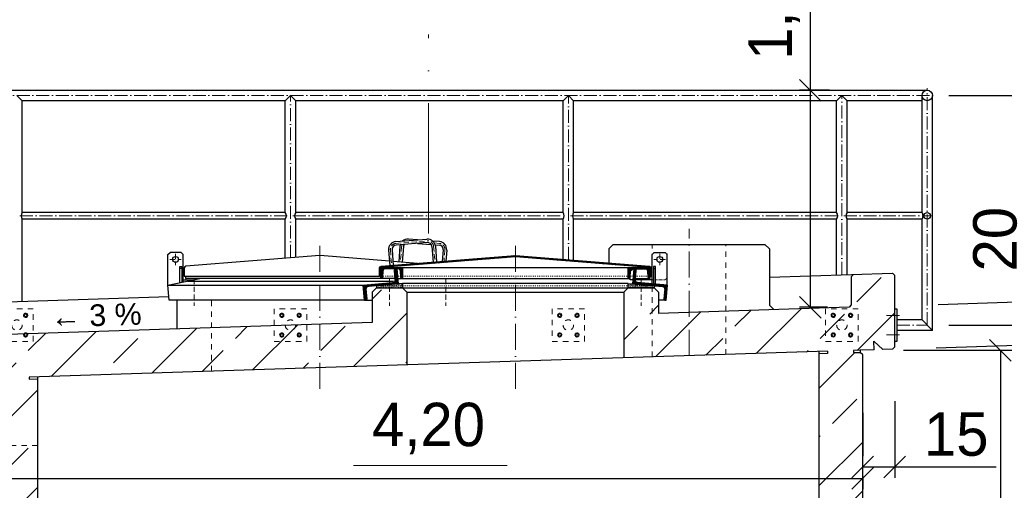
# Model space of a CAD drawing. Header units: millimetres. Extents: x -3395 to 5934498, y -177084 to 63013.
# Tile 35 of 256: x 38906 to 43442, y -35667 to -33498. Entities that reach past the tile are written whole.
import ezdxf

# ---------------------------------------------------------------- set-up
doc = ezdxf.new("R2010")
doc.units = ezdxf.units.MM
doc.linetypes.add('ACAD_ISO10W100', pattern=[18, 12, -3, 0, -3])
doc.linetypes.add('JIS_02_1.0', pattern=[2, 1, -1])
doc.layers.add('Bemaßung', color=7, linetype='Continuous', lineweight=9)
doc.styles.add('LBB3.5M1000', font='isocp.shx', dxfattribs={"height": 3.5})
doc.dimstyles.new('DIN', dxfattribs={"dimtxt": 2.5, "dimasz": 2.5, "dimexe": 1.25, "dimexo": 0.625, "dimtad": 1, "dimtih": 1, "dimdec": 4, "dimdsep": 46, "dimlunit": 6, "dimtxsty": 'Standard', "dimcen": 2.5, "dimadec": 0, "dimazin": 0, "dimtfac": 1, "dimtdec": 4, "dimtmove": 0, "dimatfit": 3, "dimfxl": 0, "dimtvp": 1, "dimtolj": 1, "dimtzin": 0, "dimarcsym": 0})
pattern_1 = [(45, (123584.55, 0), (-224.5064, 224.5064), []), (45, (123809.06, 0), (-224.5064, 224.5064), [158.75, -79.375])]

# ---------------------------------------------------------------- blocks, each defined once
blk = doc.blocks.new('_Oblique')
at = {"color": 0, "linetype": 'ByBlock', "lineweight": -2}
blk.add_line((-0.5, -0.5), (0.5, 0.5), dxfattribs=at)
blk = doc.blocks.new('*D121')
at = {"layer": 'Bemaßung', "color": 0, "lineweight": -2, "transparency": 16777216}
for p, q in [((43604.2, -34795.2), (43599.8, -34659.4)), ((43136.9, -34810.3), (43729.1, -34791.2)), ((43610.6, -34994.6), (43604.2, -34795.2)), ((43127.2, -35010.2), (43735.5, -34990.5))]:
    blk.add_line(p, q, dxfattribs=at)
at = {"layer": 'DEFPOINTS', "color": 0, "transparency": 16777216}
for p in [(42937, -34816.7), (43604.2, -34795.2), (42927.3, -35016.6)]:
    blk.add_point(p, dxfattribs=at)
at = {"layer": 'Bemaßung', "color": 0, "lineweight": -2, "transparency": 16777216, "xscale": 100, "yscale": 100, "zscale": 100}
for p, rotation in [((43604.2, -34795.2), 91.84779582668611), ((43610.6, -34994.6), 271.8477958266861)]:
    blk.add_blockref('_Oblique', p, dxfattribs=dict(at, rotation=rotation))
at = {"layer": 'Bemaßung', "color": 0, "transparency": 16777216, "insert": (43399.7, -34509.4), "char_height": 200, "attachment_point": 5, "rotation": 90}
blk.add_mtext('\\A1;20', dxfattribs=at)
blk = doc.blocks.new('*D139')
at = {"layer": 'Bemaßung', "color": 0, "lineweight": -2, "transparency": 16777216}
for p, q in [((42977.4, -35021.4), (43549, -35021.4)), ((43424, -35021.4), (43424, -38049.8)), ((42789.4, -38049.8), (43549, -38049.8))]:
    blk.add_line(p, q, dxfattribs=at)
at = {"layer": 'DEFPOINTS', "color": 0, "transparency": 16777216}
for p in [(42777.4, -35021.4), (42589.4, -38049.8), (43424, -38049.8)]:
    blk.add_point(p, dxfattribs=at)
at = {"layer": 'Bemaßung', "color": 0, "lineweight": -2, "transparency": 16777216, "xscale": 100, "yscale": 100, "zscale": 100}
for p, rotation in [((43424, -35021.4), 90), ((43424, -38049.8), 270)]:
    blk.add_blockref('_Oblique', p, dxfattribs=dict(at, rotation=rotation))
at = {"layer": 'Bemaßung', "color": 0, "transparency": 16777216, "insert": (43218.9, -36456.9), "char_height": 200, "attachment_point": 5, "rotation": 90}
blk.add_mtext('\\A1;3,03', dxfattribs=at)
blk = doc.blocks.new('*D124')
at = {"layer": 'Bemaßung', "color": 0, "lineweight": -2, "transparency": 16777216}
for p, q in [((42548.5, -33823), (42548.5, -33123)), ((42637, -33823), (42498.5, -33823)), ((42548.5, -34823), (42548.5, -33823)), ((42626.6, -34823), (42498.5, -34823))]:
    blk.add_line(p, q, dxfattribs=at)
at = {"layer": 'DEFPOINTS', "color": 0, "transparency": 16777216}
for p in [(42548.5, -33823), (42737, -33823), (42726.6, -34823)]:
    blk.add_point(p, dxfattribs=at)
at = {"layer": 'Bemaßung', "color": 0, "lineweight": -2, "transparency": 16777216, "xscale": 100, "yscale": 100, "zscale": 100}
for p, rotation in [((42548.5, -33823), 90), ((42548.5, -34823), 270)]:
    blk.add_blockref('_Oblique', p, dxfattribs=dict(at, rotation=rotation))
at = {"layer": 'Bemaßung', "color": 0, "transparency": 16777216, "insert": (42381.8, -33423), "char_height": 200, "attachment_point": 5, "rotation": 90}
blk.add_mtext('\\A1;1,00', dxfattribs=at)
blk = doc.blocks.new('*D140')
at = {"layer": 'Bemaßung', "color": 0, "lineweight": -2, "transparency": 16777216}
for p, q in [((43187, -33847.1), (44326.5, -33847.1)), ((44276.5, -33847.1), (44276.5, -34905.5)), ((43187, -34905.5), (44326.5, -34905.5))]:
    blk.add_line(p, q, dxfattribs=at)
at = {"layer": 'DEFPOINTS', "color": 0, "transparency": 16777216}
for p in [(43087, -33847.1), (43087, -34905.5), (44276.5, -34905.5)]:
    blk.add_point(p, dxfattribs=at)
at = {"layer": 'Bemaßung', "color": 0, "lineweight": -2, "transparency": 16777216, "xscale": 100, "yscale": 100, "zscale": 100}
for p, rotation in [((44276.5, -33847.1), 90), ((44276.5, -34905.5), 270)]:
    blk.add_blockref('_Oblique', p, dxfattribs=dict(at, rotation=rotation))
at = {"layer": 'Bemaßung', "color": 0, "transparency": 16777216, "insert": (44109.8, -34376.3), "char_height": 200, "attachment_point": 5, "rotation": 90}
blk.add_mtext('\\A1;1,06', dxfattribs=at)
blk = doc.blocks.new('*D133')
at = {"layer": 'Bemaßung', "color": 0, "lineweight": -2, "transparency": 16777216}
for p, q in [((38789.4, -35602.4), (38789.4, -35662)), ((42789.4, -35602.4), (42789.4, -35662)), ((38789.4, -35612), (42789.4, -35612))]:
    blk.add_line(p, q, dxfattribs=at)
at = {"layer": 'DEFPOINTS', "color": 0, "transparency": 16777216}
for p in [(38789.4, -35452.4), (42789.4, -35452.4), (42789.4, -35612)]:
    blk.add_point(p, dxfattribs=at)
at = {"layer": 'Bemaßung', "color": 0, "lineweight": -2, "transparency": 16777216, "xscale": 100, "yscale": 100, "zscale": 100, "rotation": 180}
blk.add_blockref('_Oblique', (38789.4, -35612), dxfattribs=at)
at = {"layer": 'Bemaßung', "color": 0, "lineweight": -2, "transparency": 16777216, "xscale": 100, "yscale": 100, "zscale": 100}
blk.add_blockref('_Oblique', (42789.4, -35612), dxfattribs=at)
at = {"layer": 'Bemaßung', "color": 0, "transparency": 16777216, "insert": (40789.4, -35381.9), "char_height": 200, "attachment_point": 5}
blk.add_mtext('\\A1;4,20', dxfattribs=at)
blk = doc.blocks.new('*D135')
at = {"layer": 'Bemaßung', "color": 0, "lineweight": -2, "transparency": 16777216}
for p, q in [((42937, -35256.3), (42937, -35609)), ((42789.4, -35309), (42789.4, -35509)), ((42789.4, -35559), (42937, -35559)), ((42937, -35559), (43403.6, -35559))]:
    blk.add_line(p, q, dxfattribs=at)
at = {"layer": 'DEFPOINTS', "color": 0, "transparency": 16777216}
for p in [(42937, -35006.3), (42789.4, -35559), (42789.4, -35559)]:
    blk.add_point(p, dxfattribs=at)
at = {"layer": 'Bemaßung', "color": 0, "lineweight": -2, "transparency": 16777216, "xscale": 100, "yscale": 100, "zscale": 100, "rotation": 180}
blk.add_blockref('_Oblique', (42789.4, -35559), dxfattribs=at)
at = {"layer": 'Bemaßung', "color": 0, "lineweight": -2, "transparency": 16777216, "xscale": 100, "yscale": 100, "zscale": 100}
blk.add_blockref('_Oblique', (42937, -35559), dxfattribs=at)
at = {"layer": 'Bemaßung', "color": 0, "transparency": 16777216, "insert": (43220.3, -35409), "char_height": 200, "attachment_point": 5}
blk.add_mtext('\\A1;15', dxfattribs=at)

msp = doc.modelspace()

# ---------------------------------------------------------------- hatches: boundary and pattern name
h = msp.add_hatch()
h.set_pattern_fill('ANSI31', color=256)
h.set_pattern_definition([(45, (135451.4494, 19852.7253), (-2.24506403, 2.24506403), [])])
edge = h.paths.add_edge_path()
edge.add_line((40569.44271, -34642.42196), (40569.44271, -34680.11546))
edge.add_line((40569.44271, -34680.11546), (40564.44271, -34680.11546))
edge.add_line((40564.44271, -34680.11546), (40564.44271, -34642.03942))
edge.add_arc((40571.94271, -34642.03942), 7.5, 94.57392126, 180, ccw=False)
edge.add_line((40571.34462, -34634.56331), (41188.84462, -34585.16331))
edge.add_arc((41189.44271, -34592.63942), 7.5, 85.42607874, 94.57392126, ccw=False)
edge.add_line((41190.0408, -34585.16331), (41807.5408, -34634.56331))
edge.add_arc((41806.94271, -34642.03942), 7.5, 0, 85.42607874, ccw=False)
edge.add_line((41814.44271, -34642.03942), (41814.44271, -34680.11546))
edge.add_line((41814.44271, -34680.11546), (41809.44271, -34680.11546))
edge.add_line((41809.44271, -34680.11546), (41809.44271, -34642.42196))
edge.add_arc((41806.94271, -34642.42196), 2.5, 0, 85.38935068)
edge.add_line((41807.14367, -34639.93005), (41190.04559, -34590.16408))
edge.add_arc((41189.44271, -34597.63981), 7.5, 85.38935068, 94.61064932)
edge.add_line((41188.83982, -34590.16408), (40571.74175, -34639.93005))
edge.add_arc((40571.94271, -34642.42196), 2.5, 94.61064932, 180)
at = {"lineweight": 13}
h = msp.add_hatch(dxfattribs=at)
h.set_pattern_fill('ANSI31', color=256, angle=4.76364169)
h.set_pattern_definition([(49.7636417, (128158.6452, 27334.5768), (-2.42375146, 2.05086662), [])])
edge = h.paths.add_edge_path()
edge.add_line((40637.8031, -34646.57221), (40643.2841, -34646.11546))
edge.add_line((40643.2841, -34646.11546), (40649.09728, -34715.87366))
edge.add_line((40649.09728, -34715.87366), (40511.57397, -34727.33394))
edge.add_arc((40512.48747, -34738.29594), 11, 94.76364169, 184.76364169)
edge.add_line((40501.52546, -34739.20944), (40505.26251, -34784.054))
edge.add_arc((40499.78151, -34784.51075), 5.5, -85.23635831, 4.76364169, ccw=False)
edge.add_line((40500.23826, -34789.99175), (40494.75726, -34790.4485))
edge.add_line((40494.75726, -34790.4485), (40488.94407, -34720.6903))
edge.add_line((40488.94407, -34720.6903), (40626.46739, -34709.23002))
edge.add_arc((40625.55389, -34698.26802), 11, 274.76364169, 364.76364169)
edge.add_line((40636.51589, -34697.35452), (40632.77885, -34652.50996))
edge.add_arc((40638.25985, -34652.05321), 5.5, 94.76364169, 184.76364169, ccw=False)
h = msp.add_hatch(dxfattribs=at)
h.set_pattern_fill('ANSI31', color=256, angle=90)
h.set_pattern_definition([(135, (133468.3066, 19852.7253), (-2.24506403, -2.24506403), [])])
edge = h.paths.add_edge_path()
edge.add_arc((40587.44271, -34654.61546), 8.5, 90, 176.37147033)
edge.add_line((40578.95975, -34654.07752), (40576.92687, -34686.13443))
edge.add_arc((40572.68539, -34685.86546), 4.25, 270, 356.37147033, ccw=False)
edge.add_line((40572.68539, -34690.11546), (40569.44271, -34690.11546))
edge.add_line((40569.44271, -34690.11546), (40569.44271, -34642.66546))
edge.add_arc((40571.99271, -34642.66546), 2.55, 90, 180, ccw=False)
edge.add_line((40571.99271, -34640.11546), (40666.89271, -34640.11546))
edge.add_arc((40666.89271, -34642.66546), 2.55, 0, 90, ccw=False)
edge.add_line((40669.44271, -34642.66546), (40669.44271, -34690.11546))
edge.add_line((40669.44271, -34690.11546), (40666.20002, -34690.11546))
edge.add_arc((40666.20002, -34685.86546), 4.25, 183.62852967, 270, ccw=False)
edge.add_line((40661.95854, -34686.13443), (40659.92567, -34654.07752))
edge.add_arc((40651.44271, -34654.61546), 8.5, 3.62852967, 90)
edge.add_line((40651.44271, -34646.11546), (40587.44271, -34646.11546))
h = msp.add_hatch(dxfattribs=at)
h.set_pattern_fill('ANSI31', color=256, angle=90)
h.set_pattern_definition([(135, (134608.3066, 19852.7253), (-2.24506403, -2.24506403), [])])
edge = h.paths.add_edge_path()
edge.add_arc((41727.44271, -34654.61546), 8.5, 90, 176.37147033)
edge.add_line((41718.95975, -34654.07752), (41716.92687, -34686.13443))
edge.add_arc((41712.68539, -34685.86546), 4.25, 270, 356.37147033, ccw=False)
edge.add_line((41712.68539, -34690.11546), (41709.44271, -34690.11546))
edge.add_line((41709.44271, -34690.11546), (41709.44271, -34642.66546))
edge.add_arc((41711.99271, -34642.66546), 2.55, 90, 180, ccw=False)
edge.add_line((41711.99271, -34640.11546), (41806.89271, -34640.11546))
edge.add_arc((41806.89271, -34642.66546), 2.55, 0, 90, ccw=False)
edge.add_line((41809.44271, -34642.66546), (41809.44271, -34690.11546))
edge.add_line((41809.44271, -34690.11546), (41806.20002, -34690.11546))
edge.add_arc((41806.20002, -34685.86546), 4.25, 183.62852967, 270, ccw=False)
edge.add_line((41801.95854, -34686.13443), (41799.92567, -34654.07752))
edge.add_arc((41791.44271, -34654.61546), 8.5, 3.62852967, 90)
edge.add_line((41791.44271, -34646.11546), (41727.44271, -34646.11546))
h = msp.add_hatch(dxfattribs=at)
h.set_pattern_fill('ANSI31', color=256, angle=-4.76364169)
h.set_pattern_definition([(40.2363583, (137226.4578, 12084.0587), (-2.05086662, 2.42375146), [])])
edge = h.paths.add_edge_path()
edge.add_line((41741.08232, -34646.57221), (41735.60131, -34646.11546))
edge.add_line((41735.60131, -34646.11546), (41729.78813, -34715.87366))
edge.add_line((41729.78813, -34715.87366), (41867.31144, -34727.33394))
edge.add_arc((41866.39794, -34738.29594), 11, -4.76364169, 85.23635831, ccw=False)
edge.add_line((41877.35995, -34739.20944), (41873.6229, -34784.054))
edge.add_arc((41879.1039, -34784.51075), 5.5, 175.23635831, 265.23635831)
edge.add_line((41878.64715, -34789.99175), (41884.12815, -34790.4485))
edge.add_line((41884.12815, -34790.4485), (41889.94134, -34720.6903))
edge.add_line((41889.94134, -34720.6903), (41752.41802, -34709.23002))
edge.add_arc((41753.33152, -34698.26802), 11, 175.23635831, 265.23635831, ccw=False)
edge.add_line((41742.36952, -34697.35452), (41746.10657, -34652.50996))
edge.add_arc((41740.62557, -34652.05321), 5.5, -4.76364169, 85.23635831)
h = msp.add_hatch(dxfattribs=at)
h.set_pattern_fill('ANSI33', color=256, scale=50, style=0)
h.set_pattern_definition(pattern_1)
h.paths.add_polyline_path([(42936.9675, -34676.43163), (42926.97203, -34666.43616), (42747.15918, -34672.23716), (42737.15918, -34682.23716), (42736.9675, -34812.64399), (42726.63413, -34822.97736), (42936.9675, -34822.97736)])
h = msp.add_hatch(dxfattribs=at)
h.set_pattern_fill('ANSI33', color=256, scale=50, style=0)
h.set_pattern_definition(pattern_1)
h.paths.add_polyline_path([(40689.44271, -34734.17821), (40569.44271, -34734.17821), (40549.44271, -34734.17821), (40529.44271, -34754.17821), (40529.44271, -34893.86163), (38648.87581, -34954.53117), (38639.20346, -34964.84842), (38639.20346, -35144.94206), (38649.5207, -35154.61442), (38694.49731, -35153.16342), (38733.18672, -35111.89443), (38734.47651, -35151.87363), (38799.44271, -35149.77774), (38829.42711, -35148.8104), (38829.74955, -35158.8052), (38799.76515, -35159.77254), (38789.44271, -35170.78322), (38789.44271, -37692.61778), (38838.34104, -37691.68283), (38837.3852, -37641.69196), (38847.38337, -37641.50079), (38848.33922, -37691.49166), (38989.44271, -37688.79369), (38989.44271, -35153.65329), (38949.68715, -35154.93586), (38949.36471, -35144.94106), (40689.44271, -35088.80387)])
h = msp.add_hatch()
h.set_pattern_fill('AR-SAND', color=256, scale=0.1)
h.set_pattern_definition([(37.5, (133009.721, 19844.6626), (-0.16000313, 4.89413237), [0, -3.8608, 0, -4.318, 0, -4.1275]), (7.5, (133009.721, 19844.6626), (4.49523283, 7.168251), [0, -2.0828, 0, -3.4798, 0, -1.3335]), (327.5, (133006.5967, 19844.6626), (7.9099237, 0.01437185), [0, -1.27, 0, -4.572, 0, -5.969]), (317.5, (133006.597, 19844.6626), (7.63556452, 2.22929323), [0, -0.635, 0, -2.9972, 0, -3.429])])
h.paths.add_polyline_path([(40549.44271, -34734.17821), (40669.44271, -34734.17821), (40669.44271, -34714.17821), (40549.44271, -34724.17821)])
h = msp.add_hatch(dxfattribs=at)
h.set_pattern_fill('ANSI33', color=256, scale=50, style=0)
h.set_pattern_definition(pattern_1)
h.paths.add_polyline_path([(41989.44271, -34846.76012), (41849.44271, -34851.2767), (41849.44271, -34754.17821), (41829.44271, -34734.17821), (41819.44271, -34734.17821), (41819.44271, -35052.34859), (41989.44271, -35046.86417)])
h.paths.add_polyline_path([(41819.44271, -34734.17821), (41709.44271, -34734.17821), (41689.44271, -34754.17821), (41689.44271, -35056.54256), (41819.44271, -35052.34859)])
h = msp.add_hatch()
h.set_pattern_fill('AR-SAND', color=256, scale=0.1)
h.set_pattern_definition([(37.5, (134169.721, 19844.6626), (-0.16000313, 4.89413237), [0, -3.8608, 0, -4.318, 0, -4.1275]), (7.5, (134169.721, 19844.6626), (4.49523283, 7.168251), [0, -2.0828, 0, -3.4798, 0, -1.3335]), (327.5, (134166.5967, 19844.6626), (7.9099237, 0.01437185), [0, -1.27, 0, -4.572, 0, -5.969]), (317.5, (134166.597, 19844.6626), (7.63556452, 2.22929323), [0, -0.635, 0, -2.9972, 0, -3.429])])
h.paths.add_polyline_path([(41709.44271, -34734.17821), (41829.44271, -34734.17821), (41829.44271, -34724.17821), (41709.44271, -34714.17821)])
h = msp.add_hatch(dxfattribs=at)
h.set_pattern_fill('ANSI33', color=256, scale=50, style=0)
h.set_pattern_definition(pattern_1)
h.paths.add_polyline_path([(42936.9675, -34822.97736), (42726.63413, -34822.97736), (42159.44271, -34841.2757), (42159.44271, -35041.37975), (42627.45114, -35026.28119), (42627.77359, -35036.27599), (42589.44271, -35037.51259), (42589.44271, -37281.77774), (42789.44271, -37281.77774), (42789.44271, -35042.45216), (42777.69559, -35031.43931), (42747.71119, -35032.40664), (42747.38875, -35022.41184), (42777.37315, -35021.44451), (42842.33935, -35019.34861), (42841.04957, -34979.36941), (42882.31855, -35018.05883), (42927.29515, -35016.60783), (42936.9675, -35006.29058)])
h = msp.add_hatch(dxfattribs=at)
h.set_pattern_fill('ANSI33', color=256, scale=50, style=0)
h.set_pattern_definition(pattern_1)
h.paths.add_polyline_path([(42159.44271, -34841.2757), (41989.44271, -34846.76012), (41989.44271, -35046.86417), (42159.44271, -35041.37975)])

# ---------------------------------------------------------------- linework, layer by layer
at = {"linetype": 'ACAD_ISO10W100', "lineweight": 18, "ltscale": 50}
msp.add_line((40789.44271, -34482.97492), (40789.44271, -33566.50645), dxfattribs=at)
for p, q in [((38489.20346, -33822.97736), (43086.9675, -33822.97736)), ((38893.70194, -33847.12736), (38917.85194, -33871.27736)), ((40129.55194, -33871.27736), (38917.85194, -33871.27736)), ((38917.85194, -34387.17736), (38917.85194, -33871.27736)), ((40129.55194, -33871.27736), (40153.70194, -33847.12736)), ((40129.55194, -34387.17736), (40129.55194, -33871.27736)), ((40153.70194, -33847.12736), (40177.85194, -33871.27736)), ((41409.55194, -33871.27736), (40177.85194, -33871.27736)), ((40177.85194, -34387.17736), (40177.85194, -33871.27736)), ((41409.55194, -33871.27736), (41433.70194, -33847.12736)), ((41409.55194, -34387.17736), (41409.55194, -33871.27736)), ((41433.70194, -33847.12736), (41457.85194, -33871.27736)), ((42669.55194, -33871.27736), (41457.85194, -33871.27736)), ((41457.85194, -34387.17736), (41457.85194, -33871.27736)), ((42669.55194, -33871.27736), (42693.70194, -33847.12736)), ((42669.55194, -34387.17736), (42669.55194, -33871.27736)), ((42693.70194, -33847.12736), (42717.85194, -33871.27736)), ((43062.8175, -33871.27736), (42717.85194, -33871.27736)), ((42717.85194, -34387.17736), (42717.85194, -33871.27736)), ((43062.8175, -34387.17736), (43062.8175, -33847.12736)), ((43111.1175, -34929.67788), (43111.1175, -33847.12736)), ((40129.55194, -34387.17736), (38917.85194, -34387.17736)), ((40129.55194, -34417.07736), (38917.85194, -34417.07736)), ((38917.85194, -34795.77561), (38917.85194, -34417.07736)), ((40129.55194, -34597.90672), (40129.55194, -34417.07736)), ((41409.55194, -34387.17736), (40177.85194, -34387.17736)), ((41409.55194, -34417.07736), (40177.85194, -34417.07736)), ((40177.85194, -34594.04272), (40177.85194, -34417.07736)), ((41409.55194, -34602.7242), (41409.55194, -34417.07736)), ((42669.55194, -34387.17736), (41457.85194, -34387.17736)), ((42669.55194, -34417.07736), (41457.85194, -34417.07736)), ((41457.85194, -34606.5882), (41457.85194, -34417.07736)), ((42669.55194, -34674.74087), (42669.55194, -34417.07736)), ((43062.8175, -34387.17736), (42717.85194, -34387.17736)), ((43062.8175, -34417.07736), (42717.85194, -34417.07736)), ((42717.85194, -34673.18265), (42717.85194, -34417.07736)), ((43062.8175, -34881.37788), (43062.8175, -34417.07736)), ((40638.74105, -34520.82654), (40782.28245, -34509.34323)), ((40739.44271, -34512.77041), (40696.60296, -34509.34323)), ((40605.72653, -34559.58272), (40611.46818, -34631.35342)), ((40621.67557, -34558.3068), (40627.41723, -34630.0775)), ((40783.55837, -34525.29227), (40640.01697, -34536.77559)), ((40783.55837, -34525.29227), (40640.01697, -34536.77559)), ((40657.84678, -34542.35775), (40652.10513, -34614.12845)), ((40673.79583, -34543.63368), (40668.05417, -34615.40438)), ((40739.44271, -34528.82153), (40801.55997, -34533.79091)), ((40739.44271, -34528.82153), (40801.55997, -34533.79091)), ((40805.08958, -34543.63368), (40810.83124, -34615.40438)), ((40840.14436, -34520.82654), (40809.09357, -34518.34248)), ((40819.74138, -34535.24542), (40838.86844, -34536.77559)), ((40819.74138, -34535.24542), (40838.86844, -34536.77559)), ((40821.03863, -34542.35775), (40826.78028, -34614.12845)), ((40857.20984, -34558.3068), (40852.91135, -34612.03797)), ((40873.15888, -34559.58272), (40869.06585, -34610.74561)), ((41639.44271, -34534.17821), (41619.44271, -34554.17821)), ((41619.44271, -34554.17821), (41619.44271, -34619.51546)), ((41639.44271, -34534.17821), (42339.44271, -34534.17821)), ((42339.44271, -34534.17821), (42359.44271, -34554.17821)), ((42359.44271, -34554.17821), (42359.44271, -34814.17821)), ((39589.44271, -34580.11546), (39599.44271, -34570.11546)), ((39589.44271, -34720.64875), (39589.44271, -34580.11546)), ((39649.44271, -34570.11546), (39599.44271, -34570.11546)), ((39649.44271, -34570.11546), (39659.44271, -34580.11546)), ((39659.44271, -34706.024), (39659.44271, -34580.11546)), ((40288.84462, -34585.16331), (39671.34462, -34634.56331)), ((40609.81956, -34610.74561), (40290.0408, -34585.16331)), ((41829.44271, -34570.11546), (41819.44271, -34580.11546)), ((41819.44271, -34714.81541), (41819.44271, -34580.11546)), ((41829.44271, -34570.11546), (41879.44271, -34570.11546)), ((41889.44271, -34580.11546), (41879.44271, -34570.11546)), ((41889.44271, -34720.64875), (41889.44271, -34580.11546)), ((39653.44271, -34645.11546), (39643.44271, -34645.11546)), ((39659.44271, -34646.11546), (39664.44271, -34646.11546)), ((39664.44271, -34642.03942), (39664.44271, -34680.11546)), ((40666.89271, -34640.11546), (41711.99271, -34640.11546)), ((41819.44271, -34646.11546), (41814.44271, -34646.11546)), ((41825.44271, -34645.11546), (41835.44271, -34645.11546)), ((39588.94407, -34720.6903), (39735.91264, -34690.11546)), ((39664.44271, -34680.11546), (40564.44271, -34680.11546)), ((39669.44271, -34680.11546), (39669.44271, -34690.11546)), ((40635.91264, -34690.11546), (39669.44271, -34690.11546)), ((39669.44271, -34690.11546), (39672.68539, -34690.11546)), ((40646.95077, -34690.11546), (41719.12762, -34690.11546)), ((41742.97278, -34690.11546), (41809.44271, -34690.11546)), ((42359.44271, -34684.7454), (42926.97203, -34666.43616)), ((42747.15918, -34672.23716), (42736.9675, -34682.42883)), ((42736.9675, -34682.42883), (42736.9675, -34812.64399)), ((42926.97203, -34666.43616), (42936.9675, -34676.43163)), ((42936.9675, -35006.29058), (42936.9675, -34676.43163)), ((39588.94407, -34720.6903), (40488.94407, -34720.6903)), ((39594.75726, -34790.4485), (39588.94407, -34720.6903)), ((40627.89931, -34704.77615), (39680.82577, -34704.77615)), ((40549.44271, -34734.17821), (40529.44271, -34754.17821)), ((40549.44271, -34734.17821), (41829.44271, -34734.17821)), ((40669.44271, -34734.17821), (40689.44271, -34754.17821)), ((41709.44271, -34734.17821), (41689.44271, -34754.17821)), ((41829.44271, -34734.17821), (41849.44271, -34754.17821)), ((38639.20346, -34804.76518), (39593.38505, -34773.98203)), ((40529.44271, -34754.17821), (40529.44271, -34893.86163)), ((40689.44271, -34754.17821), (40689.44271, -35088.80387)), ((40689.44271, -34754.17821), (41689.44271, -34754.17821)), ((41689.44271, -34754.17821), (41689.44271, -35056.54256)), ((41849.44271, -34754.17821), (41849.44271, -34851.2767)), ((40494.75726, -34790.4485), (39594.75726, -34790.4485)), ((39629.44271, -34790.4485), (39629.44271, -34923.92916)), ((40494.75726, -34790.4485), (40529.44271, -34790.4485)), ((41884.12815, -34790.4485), (41849.44271, -34790.4485)), ((42726.63413, -34822.97736), (41849.44271, -34851.2767)), ((42359.44271, -34814.17821), (42379.44271, -34834.17821)), ((42736.9675, -34812.64399), (42726.63413, -34822.97736)), ((42936.9675, -34830.52788), (42946.9675, -34830.52788)), ((42946.9675, -34830.52788), (42946.9675, -34980.52788)), ((40529.44271, -34893.86163), (38643.0718, -34954.71842)), ((43062.8175, -34881.37788), (42946.9675, -34881.37788)), ((43062.8175, -34881.37788), (43111.1175, -34929.67788)), ((43111.1175, -34929.67788), (42946.9675, -34929.67788)), ((42842.33935, -35019.34861), (42841.04957, -34979.36941)), ((42841.04957, -34979.36941), (42882.31855, -35018.05883)), ((42936.9675, -35006.29058), (42927.29515, -35016.60783)), ((42946.9675, -34980.52788), (42936.9675, -34980.52788)), ((42627.45114, -35026.28119), (38949.36471, -35144.94106)), ((42589.44271, -38049.77774), (42589.44271, -35027.50739)), ((42627.77359, -35036.27599), (42589.44271, -35037.51259)), ((42627.45114, -35026.28119), (42627.77359, -35036.27599)), ((42777.37315, -35021.44451), (42747.38875, -35022.41184)), ((42747.38875, -35022.41184), (42747.71119, -35032.40664)), ((42747.71119, -35032.40664), (42777.69559, -35031.43931)), ((42842.33935, -35019.34861), (42777.37315, -35021.44451)), ((42777.37315, -35021.44451), (42777.69559, -35031.43931)), ((42789.44271, -35042.45216), (42777.69559, -35031.43931)), ((42789.44271, -38049.77774), (42789.44271, -35042.45216)), ((42927.29515, -35016.60783), (42882.31855, -35018.05883)), ((38949.36471, -35144.94106), (38949.68715, -35154.93586)), ((38989.44271, -38049.77774), (38989.44271, -35143.64809)), ((38949.68715, -35154.93586), (38989.44271, -35153.65329))]:
    msp.add_line(p, q)
at = {"linetype": 'ACAD_ISO10W100', "lineweight": 18, "ltscale": 5}
for p, q in [((43086.9675, -34905.52788), (43086.9675, -33812.97736)), ((38441.93656, -33847.12736), (43125.37674, -33847.12736)), ((40153.70194, -34595.97472), (40153.70194, -33847.12736)), ((41433.70194, -34604.6562), (41433.70194, -33847.12736)), ((42693.70194, -34673.96176), (42693.70194, -33847.12736)), ((38907.5606, -34402.12736), (40144.68524, -34402.12736)), ((40164.34272, -34402.12736), (41425.36439, -34402.12736)), ((41443.03181, -34402.12736), (42683.66064, -34402.12736)), ((42702.62271, -34402.12736), (43111.17674, -34402.12736)), ((42899.82875, -34860.52788), (42958.8899, -34860.52788)), ((42946.9675, -34905.52788), (43086.9675, -34905.52788)), ((42899.82875, -34950.52788), (42958.8899, -34950.52788))]:
    msp.add_line(p, q, dxfattribs=at)
at = {"linetype": 'ACAD_ISO10W100', "lineweight": 18, "ltscale": 10}
for p, q in [((41989.44271, -35046.86417), (41989.44271, -34461.82366)), ((40289.44271, -35199.62778), (40289.44271, -34538.17821)), ((41189.44271, -35199.62778), (41189.44271, -34538.17821))]:
    msp.add_line(p, q, dxfattribs=at)
at = {"linetype": 'ACAD_ISO10W100', "lineweight": 18, "ltscale": 2}
for p, q in [((40613.70105, -34558.94476), (40619.44271, -34630.71546)), ((40639.37901, -34528.80106), (40782.92041, -34517.31775)), ((40665.82131, -34542.99571), (40660.07965, -34614.76641)), ((40813.06411, -34542.99571), (40818.80576, -34614.76641)), ((40839.5064, -34528.80106), (40816.15776, -34526.93317)), ((40865.18436, -34558.94476), (40860.9886, -34611.39179)), ((39598.05008, -34602.61546), (39650.83533, -34602.61546)), ((39624.44271, -34576.22283), (39624.44271, -34629.00808)), ((41880.83533, -34602.61546), (41828.05008, -34602.61546)), ((41854.44271, -34576.22283), (41854.44271, -34629.00808)), ((39709.44271, -34692.2411), (39709.44271, -34817.12521)), ((40609.44271, -34692.2411), (40609.44271, -34817.12521)), ((40869.44271, -34692.2411), (40869.44271, -34817.12521)), ((41769.44271, -34692.2411), (41769.44271, -34817.12521))]:
    msp.add_line(p, q, dxfattribs=at)
at = {"linetype": 'JIS_02_1.0', "lineweight": 18, "ltscale": 25}
for p, q in [((41819.44271, -35052.34859), (41819.44271, -34534.17821)), ((42159.44271, -35041.37975), (42159.44271, -34534.17821)), ((39789.44271, -35117.83905), (39789.44271, -34790.4485)), ((38989.44271, -35460.77774), (38789.44271, -35460.77774))]:
    msp.add_line(p, q, dxfattribs=at)
at = {"linetype": 'JIS_02_1.0', "lineweight": 18, "ltscale": 2.5}
for p, q in [((41814.44271, -34646.11546), (41791.44271, -34646.11546)), ((41731.43465, -34696.11546), (41742.47278, -34696.11546))]:
    msp.add_line(p, q, dxfattribs=at)
at = {"linetype": 'JIS_02_1.0', "lineweight": 18, "ltscale": 5}
for p, q in [((40569.44271, -34680.11546), (41809.44271, -34680.11546)), ((40549.44271, -34724.17821), (41829.44271, -34724.17821))]:
    msp.add_line(p, q, dxfattribs=at)
for points in [[(40569.44271, -34642.42196), (40569.44271, -34680.11546), (40564.44271, -34680.11546), (40564.44271, -34642.03942, -0.3910205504), (40571.34462, -34634.56331), (41188.84462, -34585.16331, -0.039936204), (41190.0408, -34585.16331), (41807.5408, -34634.56331, -0.3910205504), (41814.44271, -34642.03942), (41814.44271, -34680.11546), (41809.44271, -34680.11546), (41809.44271, -34642.42196, 0.3908358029), (41807.14367, -34639.93005), (41190.04559, -34590.16408, 0.0402572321), (41188.83982, -34590.16408), (40571.74175, -34639.93005, 0.3908358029)], [(40637.8031, -34646.57221), (40643.2841, -34646.11546), (40649.09728, -34715.87366), (40511.57397, -34727.33394, 0.4142135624), (40501.52546, -34739.20944), (40505.26251, -34784.054, -0.4142135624), (40500.23826, -34789.99175), (40494.75726, -34790.4485), (40488.94407, -34720.6903), (40626.46739, -34709.23002, 0.4142135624), (40636.51589, -34697.35452), (40632.77885, -34652.50996, -0.4142135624)], [(40587.44271, -34646.11546, 0.3957840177), (40578.95975, -34654.07752), (40576.92687, -34686.13443, -0.3957840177), (40572.68539, -34690.11546), (40569.44271, -34690.11546), (40569.44271, -34642.66546, -0.4142135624), (40571.99271, -34640.11546), (40666.89271, -34640.11546, -0.4142135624), (40669.44271, -34642.66546), (40669.44271, -34690.11546), (40666.20002, -34690.11546, -0.3957840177), (40661.95854, -34686.13443), (40659.92567, -34654.07752, 0.3957840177), (40651.44271, -34646.11546)], [(41727.44271, -34646.11546, 0.3957840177), (41718.95975, -34654.07752), (41716.92687, -34686.13443, -0.3957840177), (41712.68539, -34690.11546), (41709.44271, -34690.11546), (41709.44271, -34642.66546, -0.4142135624), (41711.99271, -34640.11546), (41806.89271, -34640.11546, -0.4142135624), (41809.44271, -34642.66546), (41809.44271, -34690.11546), (41806.20002, -34690.11546, -0.3957840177), (41801.95854, -34686.13443), (41799.92567, -34654.07752, 0.3957840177), (41791.44271, -34646.11546)], [(41741.08232, -34646.57221), (41735.60131, -34646.11546), (41729.78813, -34715.87366), (41867.31144, -34727.33394, -0.4142135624), (41877.35995, -34739.20944), (41873.6229, -34784.054, 0.4142135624), (41878.64715, -34789.99175), (41884.12815, -34790.4485), (41889.94134, -34720.6903), (41752.41802, -34709.23002, -0.4142135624), (41742.36952, -34697.35452), (41746.10657, -34652.50996, 0.4142135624)]]:
    msp.add_lwpolyline(points, format="xyb", close=True)
at = {"linetype": 'JIS_02_1.0', "lineweight": 18, "ltscale": 2.5}
msp.add_lwpolyline([(41819.44271, -34652.10823), (41819.44271, -34652.10823), (41819.44271, -34580.11546), (41829.44271, -34570.11546), (41879.44271, -34570.11546), (41889.44271, -34580.11546), (41889.44271, -34686.11546), (41879.44271, -34696.11546), (41819.44271, -34696.11546)], dxfattribs=at)
for points in [[(39643.44271, -34709.35259), (39643.44271, -34635.11546), (39653.44271, -34635.11546), (39653.44271, -34707.27222)], [(40739.44271, -34621.11546), (40625.97407, -34612.03797)], [(41719.12762, -34656.23469), (41730.27174, -34646.11546), (41791.44271, -34646.11546)], [(41731.43465, -34696.11546), (41719.12762, -34696.11546), (41719.12762, -34656.23469)], [(39659.44271, -34696.11546), (39707.07156, -34696.11546)], [(41819.44271, -34696.11546), (41742.47278, -34696.11546)]]:
    msp.add_lwpolyline(points)
for points in [[(41825.44271, -34715.31541), (41835.44271, -34716.14875), (41835.44271, -34635.11546), (41825.44271, -34635.11546)], [(40549.44271, -34734.17821), (40669.44271, -34734.17821), (40669.44271, -34714.17821), (40549.44271, -34724.17821)], [(40669.44271, -34734.17821), (41709.44271, -34734.17821), (41709.44271, -34714.17821), (40669.44271, -34714.17821)], [(41829.44271, -34734.17821), (41709.44271, -34734.17821), (41709.44271, -34714.17821), (41829.44271, -34724.17821)]]:
    msp.add_lwpolyline(points, close=True)
at = {"color": 253, "linetype": 'JIS_02_1.0', "lineweight": 9, "ltscale": 25}
for points in [[(38818.70194, -34980.52788), (38968.70194, -34980.52788), (38968.70194, -34830.52788), (38818.70194, -34830.52788)], [(40078.70194, -34980.52788), (40228.70194, -34980.52788), (40228.70194, -34830.52788), (40078.70194, -34830.52788)], [(41358.70194, -34980.52788), (41508.70194, -34980.52788), (41508.70194, -34830.52788), (41358.70194, -34830.52788)], [(42618.70194, -34980.52788), (42768.70194, -34980.52788), (42768.70194, -34830.52788), (42618.70194, -34830.52788)]]:
    msp.add_lwpolyline(points, close=True, dxfattribs=at)
at = {"color": 253, "linetype": 'JIS_02_1.0', "lineweight": 9, "ltscale": 2}
for points in [[(38924.46434, -34860.52788), (38929.25194, -34852.82025), (38938.32074, -34852.52788), (38942.93954, -34860.52788), (38938.15194, -34868.2355), (38929.08314, -34868.52788)], [(40122.93954, -34860.52788), (40118.15194, -34852.82025), (40109.08314, -34852.52788), (40104.46434, -34860.52788), (40109.25194, -34868.2355), (40118.32074, -34868.52788)], [(40184.46434, -34860.52788), (40189.25194, -34852.82025), (40198.32074, -34852.52788), (40202.93954, -34860.52788), (40198.15194, -34868.2355), (40189.08314, -34868.52788)], [(41402.93954, -34860.52788), (41398.15194, -34852.82025), (41389.08314, -34852.52788), (41384.46434, -34860.52788), (41389.25194, -34868.2355), (41398.32074, -34868.52788)], [(41464.46434, -34860.52788), (41469.25194, -34852.82025), (41478.32074, -34852.52788), (41482.93954, -34860.52788), (41478.15194, -34868.2355), (41469.08314, -34868.52788)], [(42662.93954, -34860.52788), (42658.15194, -34852.82025), (42649.08314, -34852.52788), (42644.46434, -34860.52788), (42649.25194, -34868.2355), (42658.32074, -34868.52788)], [(42724.46434, -34860.52788), (42729.25194, -34852.82025), (42738.32074, -34852.52788), (42742.93954, -34860.52788), (42738.15194, -34868.2355), (42729.08314, -34868.52788)], [(38924.46434, -34950.52788), (38929.25194, -34958.2355), (38938.32074, -34958.52788), (38942.93954, -34950.52788), (38938.15194, -34942.82025), (38929.08314, -34942.52788)], [(40122.93954, -34950.52788), (40118.15194, -34958.2355), (40109.08314, -34958.52788), (40104.46434, -34950.52788), (40109.25194, -34942.82025), (40118.32074, -34942.52788)], [(40184.46434, -34950.52788), (40189.25194, -34958.2355), (40198.32074, -34958.52788), (40202.93954, -34950.52788), (40198.15194, -34942.82025), (40189.08314, -34942.52788)], [(41402.93954, -34950.52788), (41398.15194, -34958.2355), (41389.08314, -34958.52788), (41384.46434, -34950.52788), (41389.25194, -34942.82025), (41398.32074, -34942.52788)], [(41464.46434, -34950.52788), (41469.25194, -34958.2355), (41478.32074, -34958.52788), (41482.93954, -34950.52788), (41478.15194, -34942.82025), (41469.08314, -34942.52788)], [(42662.93954, -34950.52788), (42658.15194, -34958.2355), (42649.08314, -34958.52788), (42644.46434, -34950.52788), (42649.25194, -34942.82025), (42658.32074, -34942.52788)], [(42724.46434, -34950.52788), (42729.25194, -34958.2355), (42738.32074, -34958.52788), (42742.93954, -34950.52788), (42738.15194, -34942.82025), (42729.08314, -34942.52788)]]:
    msp.add_lwpolyline(points, close=True, dxfattribs=at)
for centre, radius in [((43086.9675, -33847.12736), 24.15), ((43086.9675, -34402.12736), 14.95), ((39624.44271, -34602.61546), 13.5), ((41854.44271, -34602.61546), 13.5)]:
    msp.add_circle(centre, radius)
for centre, radius in [((38933.70194, -34860.52788), 10), ((38933.70194, -34860.52788), 5.25), ((40113.70194, -34860.52788), 10), ((40113.70194, -34860.52788), 5.25), ((40193.70194, -34860.52788), 10), ((40193.70194, -34860.52788), 5.25), ((41393.70194, -34860.52788), 10), ((41393.70194, -34860.52788), 5.25), ((41473.70194, -34860.52788), 10), ((41473.70194, -34860.52788), 5.25), ((42653.70194, -34860.52788), 10), ((42653.70194, -34860.52788), 5.25), ((42733.70194, -34860.52788), 10), ((42733.70194, -34860.52788), 5.25), ((38933.70194, -34950.52788), 10), ((38933.70194, -34950.52788), 5.25), ((40113.70194, -34950.52788), 10), ((40113.70194, -34950.52788), 5.25), ((40193.70194, -34950.52788), 10), ((40193.70194, -34950.52788), 5.25), ((41393.70194, -34950.52788), 10), ((41393.70194, -34950.52788), 5.25), ((41473.70194, -34950.52788), 10), ((41473.70194, -34950.52788), 5.25), ((42653.70194, -34950.52788), 10), ((42653.70194, -34950.52788), 5.25), ((42733.70194, -34950.52788), 10), ((42733.70194, -34950.52788), 5.25)]:
    msp.add_circle(centre, radius, dxfattribs=at)
at = {"linetype": 'JIS_02_1.0', "lineweight": 9, "ltscale": 25}
for centre in [(38893.70194, -34905.52788), (40153.70194, -34905.52788), (41433.70194, -34905.52788), (42693.70194, -34905.52788)]:
    msp.add_circle(centre, 24.15, dxfattribs=at)
for centre, radius, start, end in [((38936.81823, -34402.12736), 24.15, 141.75338012, 218.24661988), ((40110.58565, -34402.12736), 24.15, 321.75338012, 38.24661988), ((40196.81823, -34402.12736), 24.15, 141.75338012, 218.24661988), ((41390.58565, -34402.12736), 24.15, 321.75338012, 38.24661988), ((41476.81823, -34402.12736), 24.15, 141.75338012, 218.24661988), ((42650.58565, -34402.12736), 24.15, 321.75338012, 38.24661988), ((42736.81823, -34402.12736), 24.15, 141.75338012, 218.24661988), ((43043.85122, -34402.12736), 24.15, 321.75338012, 38.24661988), ((40693.73213, -34545.22858), 36, 85.42607874, 131.68294621), ((40785.15328, -34545.22858), 36, 4.57392126, 94.57392126), ((40641.61188, -34556.71189), 36, 94.57392126, 184.57392126), ((40641.61188, -34556.71189), 20, 94.57392126, 184.57392126), ((40693.73213, -34545.22858), 36, 163.90027989, 175.42607874), ((40693.73213, -34545.22858), 20, 145.11832489, 175.42607874), ((40674.79264, -34543.71342), 20, 85.42607874, 87.16029475), ((40785.15328, -34545.22858), 20, 4.57392126, 94.57392126), ((40804.09277, -34543.71342), 20, 92.83970525, 94.57392126), ((40837.27353, -34556.71189), 20, 355.42607874, 85.42607874), ((40837.27353, -34556.71189), 36, 355.42607874, 85.42607874), ((40289.44271, -34597.63981), 7.5, 85.38935068, 94.61064932), ((40289.44271, -34592.63942), 7.5, 85.42607874, 94.57392126), ((39671.94271, -34642.03942), 7.5, 94.57392126, 180)]:
    msp.add_arc(centre, radius, start, end)
at = {"linetype": 'ACAD_ISO10W100', "lineweight": 18, "ltscale": 2}
for centre, start, end in [((40641.61188, -34556.71189), 94.57392126, 184.57392126), ((40693.73213, -34545.22858), 157.57882076, 175.42607874), ((40785.15328, -34545.22858), 4.57392126, 94.57392126), ((40837.27353, -34556.71189), 355.42607874, 85.42607874)]:
    msp.add_arc(centre, 28, start, end, dxfattribs=at)
at = {"layer": 'Bemaßung'}
msp.add_line((40443.76981, -35552.3158), (41151.32398, -35552.3158), dxfattribs=at)

# ---------------------------------------------------------------- texts
at = {"insert": (39047.10686, -34816.74921), "char_height": 100, "attachment_point": 1, "rotation": 1.84779583, "style": 'LBB3.5M1000'}
msp.add_mtext_dynamic_manual_height_columns('{\\fArial|b0|i0|c134|p34;\\C256;←\\fArial|b0|i0|c0|p34; 3 %}', width=693.2648085, gutter_width=17.5, heights=[0], dxfattribs=at)

# ---------------------------------------------------------------- dimensions: what is measured, and where the dimension line sits
at = {"layer": 'Bemaßung'}
for base, p1, p2, angle, text, override, picture, middle in [((42548.49011, -33822.97736), (42726.63413, -34822.97736), (42736.9675, -33822.97736), 90, '1,00', {"dimscale": 100, "dimtxt": 2, "dimasz": 1, "dimexe": 0.5, "dimexo": 1, "dimgap": 0.5, "dimtih": 0, "dimdec": 2, "dimblk1": 'Oblique', "dimblk2": 'Oblique', "dimsah": 1}, '*D124', (42548.49011, -33422.97736)), ((43423.99664, -38049.77774), (42777.37315, -35021.44451), (42589.44271, -38049.77774), 90, '3,03', {"dimscale": 100, "dimtxt": 2, "dimasz": 1, "dimexo": 2, "dimgap": 0.5, "dimtih": 0, "dimdec": 2, "dimblk1": 'Oblique', "dimblk2": 'Oblique', "dimsah": 1, "dimtmove": 2}, '*D139', (43218.87506, -36456.85258)), ((42789.44271, -35559.01622), (42936.9675, -35006.29058), (42789.44271, -35559.01622), 180, '15', {"dimscale": 100, "dimtxt": 2, "dimasz": 1, "dimexe": 0.5, "dimexo": 2.5, "dimgap": 0.5, "dimtih": 0, "dimdec": 2, "dimblk1": 'Oblique', "dimblk2": 'Oblique', "dimsah": 1}, '*D135', (43220.30084, -35559.01622))]:
    dim = msp.add_linear_dim(base=base, p1=p1, p2=p2, angle=angle, text=text, dimstyle='DIN', override=override, dxfattribs=at)
    dim.commit()
    dim.dimension.update_dxf_attribs({"geometry": picture, "text_midpoint": middle, "dimtype": 160})
dim = msp.add_linear_dim(base=(44276.46267, -34905.52788), p1=(43086.9675, -33847.12736), p2=(43086.9675, -34905.52788), angle=90, text='1,06', dimstyle='DIN', override={"dimscale": 100, "dimtxt": 2, "dimasz": 1, "dimexe": 0.5, "dimexo": 1, "dimgap": 0.5, "dimtih": 0, "dimdec": 2, "dimblk1": 'Oblique', "dimblk2": 'Oblique', "dimsah": 1}, dxfattribs=at)
dim.commit()
dim.dimension.update_dxf_attribs({"geometry": '*D140', "text_midpoint": (44109.796, -34376.32762)})
dim = msp.add_linear_dim(base=(43604.16685, -34795.1871), p1=(42927.29515, -35016.60783), p2=(42936.9675, -34816.71182), angle=91.84779583, text='20', dimstyle='DIN', override={"dimscale": 100, "dimtxt": 2, "dimasz": 1, "dimexo": 2, "dimgap": 0.5, "dimtih": 0, "dimdec": 2, "dimblk1": 'Oblique', "dimblk2": 'Oblique', "dimsah": 1}, dxfattribs=at)
dim.commit()
dim.dimension.update_dxf_attribs({"geometry": '*D121', "text_midpoint": (43399.68131, -34659.37484), "dimtype": 160, "text_rotation": 90})
dim = msp.add_linear_dim(base=(42789.44271, -35611.9682), p1=(38789.44271, -35452.3748), p2=(42789.44271, -35452.3748), text='4,20', dimstyle='DIN', override={"dimscale": 100, "dimtxt": 2, "dimasz": 1, "dimexe": 0.5, "dimexo": 1.5, "dimgap": 0.5, "dimtih": 0, "dimdec": 2, "dimblk1": 'Oblique', "dimblk2": 'Oblique', "dimsah": 1, "dimtmove": 2}, dxfattribs=at)
dim.commit()
dim.dimension.update_dxf_attribs({"geometry": '*D133', "text_midpoint": (40789.44271, -35381.88081), "dimtype": 160})

doc.saveas('drawing.dxf')
